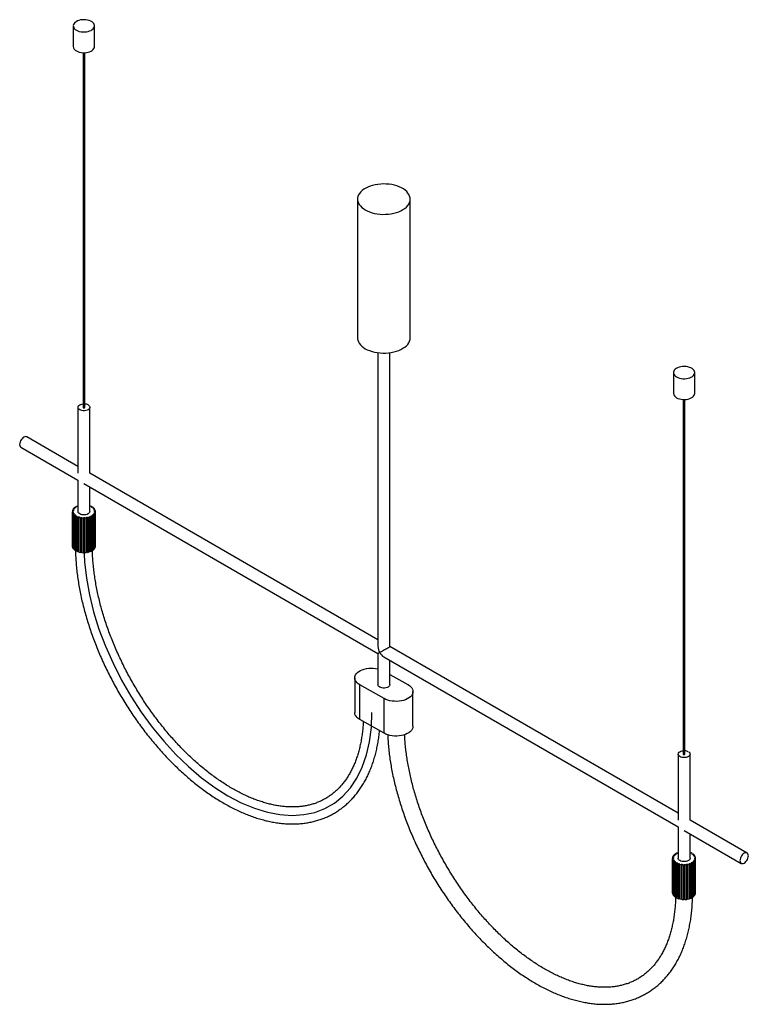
# Paper-space layout '_Isométrica' of a CAD drawing. Header units: millimetres. Extents: x -429 to 429, y -784 to 375.
import ezdxf

# ---------------------------------------------------------------- set-up
doc = ezdxf.new("R2010")
doc.units = ezdxf.units.MM

psp = doc.layouts.new('_Isométrica')

# ---------------------------------------------------------------- linework, layer by layer
at = {"color": 7, "linetype": 'Continuous', "lineweight": 25}
for p, q in [((-365.9, 367.3), (-365.9, 342.8)), ((-340.9, 342.8), (-340.9, 367.3)), ((-354.4, 335.6), (-354.4, -81.8)), ((-352.4, -81.8), (-352.4, 335.6)), ((-31, 163.3), (-31, 0)), ((31, 0), (31, 163.3)), ((-7, -17.4), (-7, -363.4)), ((7, -363.4), (7, -17.4)), ((341.2, -40.9), (341.2, -65.4)), ((366.2, -65.4), (366.2, -40.9)), ((352.7, -72.6), (352.7, -490)), ((354.7, -490), (354.7, -72.6)), ((-360.4, -81.8), (-360.4, -159.4)), ((-346.4, -159.4), (-346.4, -81.8)), ((-360.4, -151.3), (-420.6, -116.6)), ((-427.6, -128.7), (-360.4, -167.5)), ((-7, -355.3), (-346.4, -159.4)), ((-360.4, -167.5), (-360.4, -204.3)), ((-353.4, -171.5), (-7, -371.5)), ((-346.4, -204.3), (-346.4, -175.6)), ((-366.9, -203.4), (-366.9, -204.6)), ((-365.8, -203.5), (-366.9, -203.4)), ((-366.9, -204.6), (-365.9, -204.6)), ((-366.9, -245.4), (-366.9, -204.6)), ((-365.8, -205.3), (-366.8, -205.4)), ((-366.8, -205.4), (-366.3, -206.5)), ((-366.8, -246.2), (-366.8, -205.4)), ((-366.1, -201.5), (-366.6, -202.6)), ((-366.6, -202.6), (-365.6, -202.8)), ((-366.6, -203.4), (-366.6, -202.6)), ((-366.3, -206.5), (-365.3, -206.4)), ((-366.3, -247.4), (-366.3, -206.5)), ((-365.1, -201.7), (-366.1, -201.5)), ((-365.9, -204.6), (-365.9, -205.3)), ((-364.9, -207), (-365.9, -207.3)), ((-365.9, -207.3), (-365, -208.3)), ((-365.9, -248.1), (-365.9, -207.3)), ((-364.5, -199.8), (-365.5, -200.8)), ((-365.5, -200.8), (-364.6, -201.1)), ((-365.5, -201.6), (-365.5, -200.8)), ((-365.3, -206.4), (-365.3, -207.1)), ((-365, -208.3), (-364, -208)), ((-365, -249.1), (-365, -208.3)), ((-363.6, -200.1), (-364.5, -199.8)), ((-363.4, -208.6), (-364.2, -209)), ((-364, -208), (-364, -208.9)), ((-362.2, -198.3), (-363.6, -199.2)), ((-363.6, -199.2), (-362.9, -199.6)), ((-363.6, -200.1), (-363.6, -199.2)), ((-361.5, -198.8), (-362.2, -198.3)), ((-360.4, -197.6), (-361.1, -197.8)), ((-361.1, -197.8), (-360.6, -198.4)), ((-361.1, -198.6), (-361.1, -197.8)), ((-346.4, -197.6), (-346.4, -197.6)), ((-346.4, -197.6), (-346.4, -197.6)), ((-346.4, -198.3), (-346.4, -197.6)), ((-345.2, -198), (-345.9, -198.5)), ((-343.7, -198.8), (-345.2, -198)), ((-344.4, -199.2), (-343.7, -198.8)), ((-343.7, -199.7), (-343.7, -198.8)), ((-342.8, -199.4), (-343.6, -199.7)), ((-343.3, -209.5), (-342.1, -208.6)), ((-342.1, -208.6), (-342.9, -208.2)), ((-341.7, -200.4), (-342.8, -199.4)), ((-342.5, -200.7), (-341.7, -200.4)), ((-342.4, -207.6), (-341.4, -207.9)), ((-342.4, -208.5), (-342.4, -207.6)), ((-342.1, -249.4), (-342.1, -208.6)), ((-341, -201.1), (-342, -201.3)), ((-341.7, -201.2), (-341.7, -200.4)), ((-340.6, -206.8), (-341.6, -206.6)), ((-341.4, -207.9), (-340.6, -206.8)), ((-341.4, -248.7), (-341.4, -207.9)), ((-341.3, -202.4), (-340.4, -202.2)), ((-341.2, -206), (-340.2, -206.1)), ((-341.2, -206.7), (-341.2, -206)), ((-340, -203), (-341.1, -203)), ((-340.4, -202.2), (-341, -201.1)), ((-340.9, -204.2), (-339.9, -204.1)), ((-340.9, -204.8), (-340.9, -204.3)), ((-339.9, -204.9), (-340.9, -204.8)), ((-340.6, -247.7), (-340.6, -206.8)), ((-340.4, -203), (-340.4, -202.2)), ((-340.2, -206.1), (-339.9, -204.9)), ((-340.2, -246.9), (-340.2, -206.1)), ((-339.9, -204.1), (-340, -203)), ((-339.9, -244.9), (-339.9, -204.1)), ((-339.9, -245.7), (-339.9, -204.9)), ((-364.2, -209), (-362.9, -209.8)), ((-364.2, -249.8), (-364.2, -209)), ((-362.9, -209.8), (-362.1, -209.5)), ((-362.9, -250.7), (-362.9, -209.8)), ((-362.1, -209.5), (-362.1, -250.3)), ((-361.2, -209.9), (-361.8, -210.4)), ((-361.8, -210.4), (-360.2, -211)), ((-361.8, -251.2), (-361.8, -210.4)), ((-360.2, -211), (-359.6, -210.5)), ((-360.2, -251.9), (-360.2, -211)), ((-359.6, -210.5), (-359.6, -251.4)), ((-358.6, -210.8), (-358.9, -211.4)), ((-358.9, -211.4), (-357, -211.8)), ((-358.9, -252.2), (-358.9, -211.4)), ((-357, -211.8), (-356.7, -211.2)), ((-357, -252.6), (-357, -211.8)), ((-356.7, -211.2), (-356.7, -252.1)), ((-355.6, -211.4), (-355.7, -212)), ((-355.7, -212), (-353.7, -212.1)), ((-355.7, -252.8), (-355.7, -212)), ((-353.7, -212.1), (-353.6, -211.5)), ((-353.7, -252.9), (-353.7, -212.1)), ((-353.6, -211.5), (-353.6, -252.3)), ((-352.4, -211.5), (-352.3, -212)), ((-352.4, -252.3), (-352.4, -211.5)), ((-352.3, -212), (-350.3, -211.9)), ((-352.3, -252.9), (-352.3, -212)), ((-350.3, -211.9), (-350.5, -211.3)), ((-350.3, -252.7), (-350.3, -211.9)), ((-349.4, -211.1), (-348.9, -211.6)), ((-349.4, -251.9), (-349.4, -211.1)), ((-348.9, -211.6), (-347.1, -211.2)), ((-348.9, -252.5), (-348.9, -211.6)), ((-347.1, -211.2), (-347.5, -210.6)), ((-347.1, -252), (-347.1, -211.2)), ((-346.5, -210.3), (-345.9, -210.8)), ((-346.5, -251.1), (-346.5, -210.3)), ((-345.9, -210.8), (-344.3, -210.1)), ((-345.9, -251.6), (-345.9, -210.8)), ((-344.3, -210.1), (-345, -209.6)), ((-344.3, -250.9), (-344.3, -210.1)), ((-344.2, -209.1), (-343.3, -209.5)), ((-344.2, -250), (-344.2, -209.1)), ((-343.3, -250.3), (-343.3, -209.5)), ((-366.9, -245.4), (-366.8, -245.4)), ((-366.8, -246.2), (-366.3, -247.4)), ((-366.3, -247.4), (-365.9, -247.3)), ((-365.9, -248.1), (-365, -249.1)), ((-365, -249.1), (-364.2, -248.9)), ((-364.2, -249.8), (-362.9, -250.7)), ((-362.9, -250.7), (-362.1, -250.3)), ((-361.8, -251.2), (-360.2, -251.9)), ((-360.2, -251.9), (-359.6, -251.4)), ((-358.9, -252.2), (-357, -252.6)), ((-357, -252.6), (-356.7, -252.1)), ((-355.7, -252.8), (-353.7, -252.9)), ((-353.7, -252.9), (-353.6, -252.3)), ((-352.4, -252.3), (-352.3, -252.9)), ((-352.3, -252.9), (-350.3, -252.7)), ((-349.4, -251.9), (-348.9, -252.5)), ((-348.9, -252.5), (-347.1, -252)), ((-346.5, -251.1), (-345.9, -251.6)), ((-345.9, -251.6), (-344.3, -250.9)), ((-344.2, -250), (-343.3, -250.3)), ((-343.3, -250.3), (-342.1, -249.4)), ((-342.1, -248.5), (-341.4, -248.7)), ((-341.4, -248.7), (-340.6, -247.7)), ((-340.6, -246.8), (-340.2, -246.9)), ((-340.2, -246.9), (-339.9, -245.7)), ((-339.9, -244.9), (-339.9, -244.9)), ((346.7, -559.5), (7, -363.4)), ((-7, -371.5), (-7, -408.3)), ((0, -375.5), (346.7, -575.7)), ((7, -408.3), (7, -379.6)), ((-34.3, -400.2), (-34.3, -441)), ((7, -396.1), (28.3, -408.1)), ((0.3, -424.6), (-28.3, -408.5)), ((-28.3, -449.3), (-28.3, -408.5)), ((34.3, -457.2), (34.3, -416.3)), ((0.3, -465.4), (0.3, -424.6)), ((0.3, -465.4), (-28.3, -449.3)), ((346.7, -490), (346.7, -567.6)), ((360.7, -567.6), (360.7, -490)), ((427.9, -606.4), (360.7, -567.6)), ((346.7, -575.7), (346.7, -612.5)), ((353.7, -579.7), (420.9, -618.5)), ((360.7, -612.5), (360.7, -583.8)), ((340.3, -611.6), (340.2, -612.8)), ((340.2, -612.8), (341.2, -612.8)), ((340.2, -653.6), (340.2, -612.8)), ((341.3, -611.7), (340.3, -611.6)), ((341.3, -613.5), (340.3, -613.6)), ((340.3, -613.6), (340.8, -614.7)), ((340.3, -654.4), (340.3, -613.6)), ((341, -609.7), (340.5, -610.8)), ((340.5, -610.8), (341.5, -611)), ((340.5, -611.6), (340.5, -610.8)), ((342, -609.9), (341, -609.7)), ((341.2, -612.8), (341.2, -613.5)), ((342.6, -608), (341.6, -609)), ((341.6, -609), (342.5, -609.3)), ((341.6, -609.8), (341.6, -609)), ((343.5, -608.3), (342.6, -608)), ((344.9, -606.5), (343.5, -607.4)), ((343.5, -607.4), (344.2, -607.8)), ((343.5, -608.3), (343.5, -607.4)), ((345.6, -607), (344.9, -606.5)), ((346.7, -605.8), (346, -606.1)), ((346, -606.1), (346.5, -606.6)), ((346, -606.8), (346, -606.1)), ((360.7, -605.8), (360.7, -605.8)), ((360.7, -605.8), (360.7, -605.8)), ((360.7, -606.5), (360.7, -605.8)), ((361.9, -606.2), (361.2, -606.7)), ((363.4, -607), (361.9, -606.2)), ((362.7, -607.5), (363.4, -607)), ((363.4, -607.9), (363.4, -607)), ((364.3, -607.6), (363.5, -607.9)), ((365.4, -608.6), (364.3, -607.6)), ((364.6, -608.9), (365.4, -608.6)), ((366.1, -609.3), (365.1, -609.5)), ((365.4, -609.4), (365.4, -608.6)), ((365.8, -610.6), (366.8, -610.4)), ((365.9, -614.2), (366.9, -614.3)), ((365.9, -614.9), (365.9, -614.2)), ((367.1, -611.2), (366, -611.2)), ((366.8, -610.4), (366.1, -609.3)), ((366.2, -612.4), (367.2, -612.3)), ((366.2, -613), (366.2, -612.5)), ((367.2, -613.1), (366.2, -613)), ((366.8, -611.2), (366.8, -610.4)), ((366.9, -614.3), (367.2, -613.1)), ((367.2, -612.3), (367.1, -611.2)), ((367.2, -653.1), (367.2, -612.3)), ((367.2, -653.9), (367.2, -613.1)), ((340.8, -614.7), (341.8, -614.6)), ((340.8, -655.6), (340.8, -614.7)), ((342.2, -615.2), (341.2, -615.5)), ((341.2, -615.5), (342.1, -616.5)), ((341.2, -656.3), (341.2, -615.5)), ((341.8, -614.6), (341.8, -615.3)), ((342.1, -616.5), (343.1, -616.2)), ((342.1, -657.3), (342.1, -616.5)), ((343.7, -616.8), (342.9, -617.2)), ((342.9, -617.2), (344.3, -618.1)), ((342.9, -658), (342.9, -617.2)), ((343.1, -616.2), (343.1, -617.1)), ((344.3, -618.1), (345, -617.7)), ((344.3, -658.9), (344.3, -618.1)), ((345, -617.7), (345, -658.5)), ((345.9, -618.1), (345.3, -618.6)), ((345.3, -618.6), (347, -619.2)), ((345.3, -659.4), (345.3, -618.6)), ((347, -619.2), (347.5, -618.7)), ((347, -660.1), (347, -619.2)), ((347.5, -618.7), (347.5, -659.6)), ((348.6, -619), (348.2, -619.6)), ((348.2, -619.6), (350.1, -620)), ((348.2, -660.4), (348.2, -619.6)), ((350.1, -620), (350.4, -619.4)), ((350.1, -660.8), (350.1, -620)), ((350.4, -619.4), (350.4, -660.3)), ((351.5, -619.6), (351.4, -620.2)), ((351.4, -620.2), (353.4, -620.3)), ((351.4, -661), (351.4, -620.2)), ((353.4, -620.3), (353.5, -619.7)), ((353.4, -661.1), (353.4, -620.3)), ((353.5, -619.7), (353.5, -660.5)), ((354.7, -619.7), (354.8, -620.3)), ((354.7, -660.5), (354.7, -619.7)), ((354.8, -620.3), (356.8, -620.1)), ((354.8, -661.1), (354.8, -620.3)), ((356.8, -620.1), (356.7, -619.5)), ((356.8, -660.9), (356.8, -620.1)), ((357.7, -619.3), (358.2, -619.8)), ((357.7, -660.1), (357.7, -619.3)), ((358.2, -619.8), (360, -619.4)), ((358.2, -660.7), (358.2, -619.8)), ((360, -619.4), (359.6, -618.8)), ((360, -660.2), (360, -619.4)), ((360.6, -618.5), (361.2, -619)), ((360.6, -659.3), (360.6, -618.5)), ((361.2, -619), (362.8, -618.3)), ((361.2, -659.8), (361.2, -619)), ((362.8, -618.3), (362.1, -617.8)), ((362.8, -659.1), (362.8, -618.3)), ((362.9, -617.3), (363.8, -617.7)), ((362.9, -658.2), (362.9, -617.3)), ((363.8, -617.7), (365, -616.8)), ((363.8, -658.5), (363.8, -617.7)), ((365, -616.8), (364.2, -616.4)), ((364.8, -615.9), (365.7, -616.1)), ((364.8, -616.7), (364.8, -615.9)), ((365, -657.6), (365, -616.8)), ((366.5, -615), (365.5, -614.8)), ((365.7, -616.1), (366.5, -615)), ((365.7, -656.9), (365.7, -616.1)), ((366.5, -655.9), (366.5, -615)), ((366.9, -655.1), (366.9, -614.3)), ((340.2, -653.6), (340.3, -653.6)), ((340.3, -654.4), (340.8, -655.6)), ((340.8, -655.6), (341.2, -655.5)), ((341.2, -656.3), (342.1, -657.3)), ((342.1, -657.3), (342.9, -657.1)), ((342.9, -658), (344.3, -658.9)), ((344.3, -658.9), (345, -658.5)), ((345.3, -659.4), (347, -660.1)), ((347, -660.1), (347.5, -659.6)), ((348.2, -660.4), (350.1, -660.8)), ((350.1, -660.8), (350.4, -660.3)), ((353.4, -661.1), (353.5, -660.5)), ((354.7, -660.5), (354.8, -661.1)), ((357.7, -660.1), (358.2, -660.7)), ((358.2, -660.7), (360, -660.2)), ((360.6, -659.3), (361.2, -659.8)), ((361.2, -659.8), (362.8, -659.1)), ((362.9, -658.2), (363.8, -658.5)), ((363.8, -658.5), (365, -657.6)), ((365, -656.7), (365.7, -656.9)), ((365.7, -656.9), (366.5, -655.9)), ((366.5, -655), (366.9, -655.1)), ((366.9, -655.1), (367.2, -653.9)), ((367.2, -653.1), (367.2, -653.1)), ((351.4, -661), (353.4, -661.1)), ((354.8, -661.1), (356.8, -660.9))]:
    psp.add_line(p, q, dxfattribs=at)
at = {"color": 7, "linetype": 'Continuous', "lineweight": 25, "flags": 128}
for points in [[(-362.2, 362.2), (-360.6, 361.4), (-358.8, 360.8), (-356.8, 360.4), (-354.7, 360.1), (-352.6, 360.1), (-350.5, 360.3), (-348.5, 360.7), (-346.6, 361.3), (-344.9, 362), (-343.5, 362.9), (-342.4, 363.9), (-341.5, 365.1), (-341, 366.2), (-340.9, 367.5), (-341.1, 368.7), (-341.7, 369.9), (-342.6, 371), (-343.8, 372), (-345.3, 372.8), (-347.1, 373.5), (-349, 374.1), (-351, 374.4), (-353.1, 374.5), (-355.2, 374.5), (-357.3, 374.2), (-359.3, 373.7), (-361, 373), (-362.6, 372.2), (-363.9, 371.2), (-364.9, 370.1), (-365.6, 369), (-365.9, 367.8), (-365.8, 366.6), (-365.4, 365.4), (-364.7, 364.2), (-363.6, 363.1), (-362.2, 362.2)], [(-362.2, 337.7), (-360.6, 336.9), (-358.8, 336.3), (-356.8, 335.9), (-354.7, 335.6), (-352.6, 335.6), (-350.5, 335.8), (-348.5, 336.2), (-346.6, 336.8), (-344.9, 337.5), (-343.5, 338.4), (-342.4, 339.4), (-341.5, 340.6), (-341, 341.8), (-340.9, 342.8)], [(-21.9, 150.7), (-19.5, 149.4), (-16.8, 148.3), (-13.9, 147.3), (-10.9, 146.6), (-7.8, 146), (-4.5, 145.6), (-1.2, 145.4), (2.1, 145.5), (5.3, 145.7), (8.6, 146.1), (11.7, 146.7), (14.7, 147.5), (17.5, 148.5), (20.1, 149.7), (22.5, 151), (24.6, 152.4), (26.5, 154), (28.1, 155.7), (29.3, 157.5), (30.2, 159.3), (30.8, 161.2), (31, 163.1), (30.9, 165), (30.4, 166.9), (29.6, 168.7), (28.4, 170.5), (26.9, 172.2), (25.1, 173.8), (23.1, 175.3), (20.7, 176.6), (18.2, 177.8), (15.4, 178.8), (12.4, 179.7), (9.3, 180.4), (6.1, 180.8), (2.9, 181.1), (-0.4, 181.2), (-3.7, 181.1), (-7, 180.7), (-10.1, 180.2), (-13.2, 179.5), (-16.1, 178.6), (-18.8, 177.5), (-21.3, 176.3), (-23.6, 174.9), (-25.6, 173.4), (-27.3, 171.8), (-28.7, 170), (-29.8, 168.2), (-30.5, 166.4), (-30.9, 164.5), (-31, 162.6), (-30.7, 160.7), (-30, 158.8), (-29, 157), (-27.7, 155.3), (-26.1, 153.6), (-24.1, 152.1), (-21.9, 150.7)], [(-31, 0), (-31, -0.7), (-30.7, -2.6), (-30, -4.5), (-29, -6.3), (-27.7, -8), (-26.1, -9.7), (-24.1, -11.2), (-21.9, -12.7)], [(-21.9, -12.7), (-19.5, -13.9), (-16.8, -15), (-13.9, -16), (-10.9, -16.8), (-7.8, -17.3), (-4.5, -17.7), (-1.2, -17.9), (2.1, -17.9), (5.3, -17.6), (8.6, -17.2), (11.7, -16.6), (14.7, -15.8), (17.5, -14.8), (20.1, -13.6), (22.5, -12.3), (24.6, -10.9), (26.5, -9.3), (28.1, -7.6), (29.3, -5.8), (30.2, -4), (30.8, -2.1), (31, -0.2), (31, 0)], [(344.9, -46), (346.5, -46.8), (348.3, -47.4), (350.3, -47.8), (352.4, -48.1), (354.5, -48.1), (356.6, -47.9), (358.6, -47.5), (360.5, -47), (362.2, -46.2), (363.6, -45.3), (364.8, -44.3), (365.6, -43.1), (366.1, -42), (366.2, -40.7), (366, -39.5), (365.4, -38.3), (364.5, -37.2), (363.3, -36.2), (361.8, -35.4), (360, -34.7), (358.1, -34.1), (356.1, -33.8), (354, -33.7), (351.9, -33.8), (349.8, -34), (347.9, -34.5), (346.1, -35.2), (344.5, -36), (343.2, -37), (342.2, -38.1), (341.6, -39.2), (341.2, -40.4), (341.3, -41.7), (341.7, -42.9), (342.4, -44), (343.5, -45.1), (344.9, -46)], [(344.9, -70.5), (346.5, -71.3), (348.3, -71.9), (350.3, -72.3), (352.4, -72.6), (354.5, -72.6), (356.6, -72.4), (358.6, -72), (360.5, -71.4), (362.2, -70.7), (363.6, -69.8), (364.8, -68.8), (365.6, -67.6), (366.1, -66.5), (366.2, -65.4)], [(-348.4, -78.9), (-347.5, -79.6), (-346.8, -80.4), (-346.4, -81.3), (-346.4, -82.2), (-346.8, -83.1), (-347.5, -83.9), (-348.4, -84.6), (-349.7, -85.2), (-351.1, -85.6), (-352.6, -85.8), (-354.2, -85.8), (-355.7, -85.6), (-357.1, -85.2), (-358.3, -84.6), (-359.3, -83.9), (-360, -83.1), (-360.3, -82.2), (-360.3, -81.3), (-360, -80.4), (-359.3, -79.6), (-358.3, -78.9), (-357.1, -78.4), (-355.7, -78), (-354.4, -77.8)], [(-354.4, -81.8), (-354.3, -82), (-354.1, -82.2)], [(-354.1, -82.2), (-353.8, -82.3), (-353.4, -82.4), (-353, -82.3), (-352.7, -82.2), (-352.5, -82), (-352.4, -81.8)], [(-420.6, -116.6), (-421, -116.4), (-422, -116.2), (-423, -116.4), (-424.1, -116.9), (-425.2, -117.7), (-426.2, -118.7), (-427.2, -119.9), (-428, -121.3), (-428.6, -122.7), (-428.9, -124.1), (-429.1, -125.5), (-428.9, -126.7), (-428.6, -127.7), (-428, -128.4), (-427.6, -128.7)], [(-346.4, -204.3), (-346.4, -204.7), (-346.8, -205.6), (-347.5, -206.4), (-348.4, -207.1), (-349.7, -207.7), (-351.1, -208.1), (-352.6, -208.3), (-354.2, -208.3), (-355.7, -208.1), (-357.1, -207.7), (-358.3, -207.1), (-359.3, -206.4), (-360, -205.6), (-360.3, -204.7), (-360.4, -204.3)], [(-344.2, -250), (-344.3, -250), (-344.3, -250.1)], [(-4.9, -370.3), (-5.7, -370.8), (-6.3, -371.1), (-6.8, -371.3), (-7, -371.5), (-7, -371.5)], [(-4.9, -370.3), (-4, -369.7), (-2.8, -369.1), (-1.6, -368.4), (-0.3, -367.6), (1, -366.9), (2.2, -366.2), (3.4, -365.5), (4.5, -364.9), (5.4, -364.3), (6.1, -363.9), (6.6, -363.6), (6.9, -363.4), (7, -363.4)], [(-28.3, -408.5), (-30.1, -407.3), (-31.6, -406), (-32.8, -404.6), (-33.7, -403.1), (-34.2, -401.5), (-34.3, -399.9), (-34.1, -398.4), (-33.4, -396.8), (-32.5, -395.4), (-31.2, -394), (-29.5, -392.7), (-27.6, -391.6), (-25.5, -390.6), (-23.1, -389.8), (-20.6, -389.2), (-17.9, -388.8), (-15.2, -388.7), (-12.5, -388.7), (-9.8, -389), (-7.2, -389.4), (-7, -389.5)], [(7, -408.3), (7, -408.7), (6.6, -409.6), (5.9, -410.4), (4.9, -411.1), (3.7, -411.7), (2.3, -412.1), (0.8, -412.3), (-0.8, -412.3), (-2.3, -412.1), (-3.7, -411.7), (-4.9, -411.1), (-5.9, -410.4), (-6.6, -409.6), (-7, -408.7), (-7, -408.3)], [(28.3, -408.1), (30.1, -409.3), (31.6, -410.6), (32.8, -412), (33.7, -413.5), (34.2, -415), (34.3, -416.6), (34.1, -418.2), (33.4, -419.7), (32.5, -421.2), (31.2, -422.6), (29.5, -423.8), (27.6, -425), (25.5, -425.9), (23.1, -426.7), (20.6, -427.3), (17.9, -427.7), (15.2, -427.9), (12.5, -427.8), (9.8, -427.6), (7.2, -427.1), (4.7, -426.5), (2.4, -425.6), (0.3, -424.6)], [(-28.3, -449.3), (-30.1, -448.1), (-31.6, -446.8), (-32.8, -445.4), (-33.7, -443.9), (-34.2, -442.3), (-34.3, -441)], [(34.3, -457.2), (34.3, -457.4), (34.1, -459), (33.4, -460.5), (32.5, -462), (31.2, -463.4), (29.5, -464.7), (27.6, -465.8), (25.5, -466.7), (23.1, -467.5), (20.6, -468.1), (17.9, -468.5), (15.2, -468.7), (12.5, -468.7), (9.8, -468.4), (7.2, -468), (4.7, -467.3), (2.4, -466.4), (0.3, -465.4)], [(358.7, -487.1), (359.6, -487.8), (360.3, -488.7), (360.7, -489.5), (360.7, -490.4), (360.3, -491.3), (359.6, -492.1), (358.7, -492.8), (357.4, -493.4), (356, -493.8), (354.5, -494), (352.9, -494), (351.4, -493.8), (350, -493.4), (348.8, -492.8), (347.8, -492.1), (347.1, -491.3), (346.8, -490.4), (346.8, -489.5), (347.1, -488.7), (347.8, -487.8), (348.8, -487.1), (350, -486.6), (351.4, -486.2), (352.7, -486)], [(352.7, -490), (352.8, -490.2), (353, -490.4)], [(353, -490.4), (353.3, -490.5), (353.7, -490.6), (354.1, -490.5), (354.4, -490.4), (354.6, -490.2), (354.7, -490)], [(360.7, -612.5), (360.7, -612.9), (360.3, -613.8), (359.6, -614.6), (358.7, -615.3), (357.4, -615.9), (356, -616.3), (354.5, -616.5), (352.9, -616.5), (351.4, -616.3), (350, -615.9), (348.8, -615.3), (347.8, -614.6), (347.1, -613.8), (346.8, -612.9), (346.7, -612.5)], [(429.4, -609.6), (429.3, -608.4), (428.9, -607.4), (428.3, -606.7), (427.5, -606.2), (426.6, -606.1), (425.5, -606.3), (424.4, -606.7), (423.3, -607.5), (422.3, -608.5), (421.3, -609.8), (420.6, -611.1), (420, -612.6), (419.6, -614), (419.5, -615.3), (419.6, -616.5), (420, -617.5), (420.6, -618.3), (421.3, -618.7), (422.3, -618.8), (423.3, -618.7), (424.4, -618.2), (425.5, -617.4), (426.6, -616.4), (427.5, -615.1), (428.3, -613.8), (428.9, -612.4), (429.3, -610.9), (429.4, -609.6)], [(362.9, -658.2), (362.9, -658.2), (362.8, -658.3)]]:
    psp.add_lwpolyline(points, dxfattribs=at)
at = {"color": 7, "linetype": 'Continuous', "flags": 128}
psp.add_lwpolyline([(-353.4, -245.1), (-352.7, -263.6), (-350.5, -282.8), (-346.9, -302.5), (-341.9, -322.5), (-335.6, -342.7), (-328, -362.9), (-319.1, -383), (-309.1, -402.7), (-298, -421.9), (-286, -440.4), (-273, -458.1), (-259.3, -474.8), (-245, -490.4), (-230.1, -504.7), (-214.9, -517.7), (-199.3, -529.2), (-183.7, -539), (-168, -547.2), (-152.5, -553.7), (-137.2, -558.4), (-122.4, -561.2), (-108, -562.2), (-94.3, -561.2), (-81.4, -558.5), (-69.4, -553.9), (-58.3, -547.5), (-48.3, -539.3), (-39.4, -529.5), (-31.8, -518.1), (-25.4, -505.2), (-20.5, -490.9), (-16.9, -475.4), (-14.7, -458.7), (-14, -441)], dxfattribs=at)
at = {"color": 7, "linetype": 'Continuous', "lineweight": 25}
for centre, radius, start, end in [((-359.6, 343.5), 6.31, 185.7958, 245.5244), ((347.5, -64.7), 6.31, 185.7958, 245.5244), ((-353, -87.4), 9.65, 61.5663, 86.1774), ((-361.6, -204.3), 4.28, 184.8566, 193.7421), ((-361.4, -204.3), 4.48, 160.3471, 168.9686), ((-360.3, -203.7), 5.68, 208.2709, 215.628), ((-359.8, -205.2), 6.29, 139.7062, 146.5829), ((-358.1, -201.7), 8.69, 226.8817, 232.4257), ((-357.5, -207.6), 9.66, 124.0749, 129.2409), ((-355.3, -211.4), 14, 112.1107, 116.1341), ((-351.8, -212.1), 14.8, 66.6442, 68.6114), ((-349.9, -208.4), 10.7, 54.37, 59.1961), ((-348.1, -202.4), 7.79, 311.3289, 317.2876), ((-347.5, -205.6), 6.99, 38.2293, 44.6352), ((-346, -204), 5.18, 329.3724, 337.1988), ((-345.6, -204.4), 4.78, 17.0374, 25.2955), ((-345.1, -204.3), 4.18, 352.3716, 1.3964), ((-355.8, -198.2), 12.9, 240.8978, 245.1547), ((-354.2, -194.1), 17.3, 251.8611, 255.3572), ((-353.5, -190.9), 20.6, 261.09, 264.2045), ((-353.4, -189.9), 21.6, 269.5305, 272.5481), ((-353.2, -191.5), 20, 277.9305, 281.1112), ((-352.3, -195.1), 16.3, 287.0275, 290.673), ((-350.4, -199.2), 11.8, 297.7355, 302.2591), ((-356.1, -239.5), 12.4, 240.8574, 242.2786), ((-354.2, -235.1), 17.1, 251.8485, 254.1686), ((-353.5, -231.7), 20.6, 261.09, 264.2045), ((-353.4, -230.7), 21.6, 269.5305, 272.5481), ((-353.2, -232.3), 20, 277.9305, 281.1112), ((-352.2, -236.2), 16, 288.5316, 290.691), ((7.1, -363), 14.1, 181.7568, 211.3447), ((7.5, -363.5), 14.2, 208.7606, 238.1403), ((354.1, -495.6), 9.65, 61.5663, 86.1774), ((345.5, -612.5), 4.28, 184.8566, 193.7421), ((345.7, -612.5), 4.48, 160.3471, 168.9686), ((347.3, -613.4), 6.29, 139.7062, 146.5829), ((349.6, -615.8), 9.66, 124.0749, 129.2409), ((351.8, -619.6), 14, 112.1107, 116.1341), ((355.3, -620.3), 14.8, 66.6442, 68.6114), ((357.2, -616.6), 10.7, 54.37, 59.1961), ((359.6, -613.8), 6.99, 38.2293, 44.6352), ((361.1, -612.2), 5.18, 329.3724, 337.1988), ((361.5, -612.6), 4.78, 17.0374, 25.2955), ((362, -612.5), 4.18, 352.3716, 1.3964), ((346.8, -611.9), 5.68, 208.2709, 215.628), ((349, -609.9), 8.69, 226.8817, 232.4257), ((351.3, -606.4), 12.9, 240.8978, 245.1547), ((352.9, -602.3), 17.3, 251.8611, 255.3572), ((353.6, -599.1), 20.6, 261.09, 264.2045), ((353.7, -598.1), 21.6, 269.5305, 272.5481), ((353.9, -599.7), 20, 277.9305, 281.1112), ((354.8, -603.3), 16.3, 287.0275, 290.673), ((356.7, -607.4), 11.8, 297.7355, 302.2591), ((359, -610.6), 7.79, 311.3289, 317.2876), ((351.1, -647.7), 12.4, 240.8574, 242.2786), ((352.9, -643.3), 17.1, 251.8485, 254.1686), ((353.6, -639.9), 20.6, 261.09, 264.2045), ((353.7, -638.9), 21.6, 269.5305, 272.5481), ((353.9, -640.5), 20, 277.9305, 281.1112), ((354.9, -644.4), 16, 288.5316, 290.691)]:
    psp.add_arc(centre, radius, start, end, dxfattribs=at)
for points, knots in [([(-363.3, -250.4), (-363.3, -252.4), (-363.1, -257), (-362.7, -264.1), (-362, -271.8), (-361.1, -279.6), (-359.9, -287.5), (-358.6, -295.4), (-357, -303.4), (-355.2, -311.5), (-353.1, -319.6), (-350.9, -327.7), (-348.4, -335.8), (-345.8, -343.9), (-342.9, -352.1), (-339.9, -360.2), (-336.6, -368.3), (-333.2, -376.3), (-329.5, -384.4), (-325.7, -392.3), (-321.7, -400.2), (-317.6, -408.1), (-313.3, -415.8), (-308.8, -423.5), (-304.1, -431.1), (-299.3, -438.5), (-294.4, -445.8), (-289.3, -453.1), (-284.1, -460.1), (-278.8, -467.1), (-273.3, -473.8), (-267.7, -480.4), (-262.1, -486.9), (-256.3, -493.1), (-250.4, -499.2), (-244.5, -505.1), (-238.4, -510.7), (-232.3, -516.2), (-226.2, -521.4), (-219.9, -526.5), (-213.7, -531.3), (-207.4, -535.8), (-201, -540.1), (-194.6, -544.2), (-188.2, -548), (-181.8, -551.5), (-175.4, -554.8), (-169, -557.8), (-162.6, -560.6), (-156.2, -563), (-149.9, -565.2), (-143.5, -567.1), (-137.3, -568.7), (-131.1, -570), (-124.9, -571), (-118.8, -571.7), (-112.8, -572.1), (-106.9, -572.2), (-101.1, -572), (-95.4, -571.5), (-89.9, -570.7), (-84.4, -569.6), (-79.1, -568.3), (-73.9, -566.6), (-68.9, -564.7), (-64, -562.5), (-59.3, -560), (-54.7, -557.2), (-50.3, -554.2), (-46.1, -550.9), (-42, -547.3), (-38.2, -543.5), (-34.5, -539.4), (-31, -535.1), (-27.7, -530.5), (-24.6, -525.7), (-21.7, -520.6), (-19, -515.4), (-16.5, -509.9), (-14.2, -504.1), (-12.2, -498.2), (-10.4, -492.1), (-8.8, -485.8), (-7.4, -479.3), (-6.2, -472.6), (-5.5, -467), (-5.1, -463.5), (-5, -462.4)], [0, 0, 0, 0, 0.009805, 0.021782, 0.033756, 0.045727, 0.057694, 0.069657, 0.081615, 0.09357, 0.10552, 0.117467, 0.12941, 0.141349, 0.153285, 0.165218, 0.177149, 0.189077, 0.201003, 0.212928, 0.224852, 0.236775, 0.248697, 0.260619, 0.272542, 0.284465, 0.296388, 0.308313, 0.32024, 0.332168, 0.344099, 0.356032, 0.367969, 0.379909, 0.391852, 0.403799, 0.415751, 0.427707, 0.439668, 0.451633, 0.463603, 0.475579, 0.487559, 0.499543, 0.511531, 0.523522, 0.535516, 0.54751, 0.559503, 0.571492, 0.583476, 0.595449, 0.60741, 0.619354, 0.631277, 0.643173, 0.65504, 0.666871, 0.678665, 0.690417, 0.702127, 0.713794, 0.725419, 0.737007, 0.748562, 0.76009, 0.7716, 0.783099, 0.794597, 0.8061, 0.817616, 0.829155, 0.840722, 0.852325, 0.863965, 0.875647, 0.88737, 0.899133, 0.910935, 0.922772, 0.93464, 0.946536, 0.958455, 0.970393, 0.982345, 0.994309, 1, 1, 1, 1]), ([(-24.2, -451.6), (-24.4, -453.6), (-24.6, -457.9), (-25.3, -464.1), (-26.1, -470.3), (-27.2, -476.3), (-28.4, -482.1), (-29.9, -487.8), (-31.6, -493.2), (-33.4, -498.4), (-35.5, -503.4), (-37.7, -508.2), (-40.2, -512.7), (-42.8, -517.1), (-45.6, -521.2), (-48.6, -525.1), (-51.8, -528.7), (-55.1, -532.1), (-58.6, -535.3), (-62.3, -538.2), (-66.2, -540.8), (-70.3, -543.2), (-74.5, -545.3), (-78.8, -547.1), (-83.3, -548.7), (-88, -549.9), (-92.7, -550.9), (-97.6, -551.6), (-102.6, -552.1), (-107.7, -552.2), (-112.9, -552.1), (-118.2, -551.6), (-123.6, -551), (-129.1, -550), (-134.6, -548.7), (-140.2, -547.2), (-145.9, -545.4), (-151.7, -543.4), (-157.4, -541.1), (-163.3, -538.5), (-169.1, -535.6), (-175, -532.5), (-180.9, -529.1), (-186.8, -525.5), (-192.8, -521.6), (-198.7, -517.5), (-204.6, -513.1), (-210.4, -508.5), (-216.3, -503.7), (-222, -498.6), (-227.8, -493.3), (-233.5, -487.9), (-239.1, -482.2), (-244.6, -476.3), (-250.1, -470.2), (-255.5, -464), (-260.7, -457.6), (-265.9, -451), (-270.9, -444.3), (-275.9, -437.5), (-280.7, -430.5), (-285.3, -423.4), (-289.8, -416.1), (-294.2, -408.8), (-298.4, -401.4), (-302.5, -393.9), (-306.4, -386.3), (-310.1, -378.7), (-313.6, -371), (-317, -363.3), (-320.2, -355.6), (-323.2, -347.8), (-326, -340), (-328.6, -332.3), (-331, -324.5), (-333.2, -316.8), (-335.1, -309.1), (-336.9, -301.5), (-338.5, -293.9), (-339.8, -286.4), (-341, -279), (-341.9, -271.7), (-342.6, -264.5), (-343.1, -257.4), (-343.3, -252.7), (-343.3, -250.3), (-343.3, -250.3)], [0, 0, 0, 0, 0.011348, 0.023261, 0.035174, 0.04709, 0.05901, 0.070939, 0.082881, 0.094839, 0.106821, 0.118832, 0.13088, 0.142971, 0.155113, 0.167313, 0.179577, 0.191908, 0.204306, 0.216765, 0.229277, 0.241825, 0.254392, 0.266948, 0.279474, 0.291953, 0.304372, 0.316726, 0.329014, 0.341239, 0.353404, 0.365517, 0.377586, 0.389617, 0.401618, 0.413596, 0.425555, 0.4375, 0.449437, 0.461367, 0.473295, 0.485222, 0.497149, 0.509078, 0.521009, 0.532945, 0.544885, 0.556829, 0.568779, 0.580733, 0.592692, 0.604656, 0.616625, 0.628598, 0.640574, 0.652555, 0.664538, 0.676525, 0.688515, 0.700506, 0.7125, 0.724494, 0.73649, 0.748487, 0.760484, 0.772481, 0.784477, 0.796472, 0.808466, 0.820457, 0.832447, 0.844434, 0.856418, 0.868399, 0.880375, 0.892348, 0.904317, 0.91628, 0.928239, 0.940192, 0.95214, 0.964082, 0.976019, 0.98795, 0.999877, 1, 1, 1, 1]), ([(4.5, -467.2), (4.5, -467.7), (4.6, -470.8), (5, -476.4), (5.7, -484.1), (6.6, -491.9), (7.8, -499.8), (9.1, -507.7), (10.7, -515.7), (12.5, -523.7), (14.6, -531.8), (16.8, -539.9), (19.3, -548.1), (21.9, -556.2), (24.8, -564.3), (27.8, -572.4), (31.1, -580.5), (34.5, -588.6), (38.2, -596.6), (42, -604.6), (46, -612.5), (50.1, -620.3), (54.4, -628.1), (58.9, -635.8), (63.6, -643.3), (68.4, -650.8), (73.3, -658.1), (78.4, -665.3), (83.6, -672.4), (88.9, -679.3), (94.4, -686.1), (100, -692.7), (105.6, -699.1), (111.4, -705.4), (117.3, -711.5), (123.2, -717.3), (129.3, -723), (135.4, -728.5), (141.5, -733.7), (147.8, -738.7), (154, -743.5), (160.3, -748.1), (166.7, -752.4), (173.1, -756.5), (179.5, -760.3), (185.9, -763.8), (192.3, -767.1), (198.7, -770.1), (205.1, -772.8), (211.5, -775.3), (217.8, -777.5), (224.2, -779.4), (230.4, -780.9), (236.6, -782.2), (242.8, -783.2), (248.9, -784), (254.9, -784.4), (260.8, -784.5), (266.6, -784.3), (272.3, -783.8), (277.8, -783), (283.3, -781.9), (288.6, -780.5), (293.8, -778.9), (298.8, -776.9), (303.7, -774.7), (308.4, -772.2), (313, -769.5), (317.4, -766.4), (321.6, -763.1), (325.6, -759.6), (329.5, -755.7), (333.2, -751.7), (336.7, -747.3), (340, -742.8), (343.1, -738), (346, -732.9), (348.7, -727.6), (351.2, -722.1), (353.5, -716.4), (355.5, -710.5), (357.3, -704.4), (358.9, -698), (360.3, -691.5), (361.5, -684.9), (362.4, -678), (363.1, -671), (363.5, -664.5), (363.6, -660.3), (363.6, -658.5)], [0, 0, 0, 0, 0.0024975, 0.014241, 0.0259817, 0.0377191, 0.0494526, 0.0611821, 0.0729075, 0.0846288, 0.0963461, 0.1080595, 0.1197693, 0.1314756, 0.1431789, 0.1548792, 0.1665771, 0.1782727, 0.1899665, 0.2016588, 0.2133499, 0.2250401, 0.2367299, 0.2484196, 0.2601094, 0.2717998, 0.2834909, 0.2951833, 0.3068771, 0.3185729, 0.3302709, 0.3419715, 0.3536751, 0.3653819, 0.3770923, 0.3888066, 0.400525, 0.4122478, 0.4239752, 0.4357073, 0.4474442, 0.4591858, 0.470932, 0.4826825, 0.4944369, 0.5061943, 0.5179539, 0.5297142, 0.5414732, 0.5532286, 0.564978, 0.5767182, 0.5884457, 0.6001566, 0.6118466, 0.6235112, 0.6351461, 0.646747, 0.6583103, 0.6698334, 0.6813146, 0.6927539, 0.7041528, 0.7155145, 0.7268438, 0.7381473, 0.7494324, 0.7607077, 0.771981, 0.7832593, 0.7945513, 0.8058649, 0.8172069, 0.8285828, 0.8399964, 0.85145, 0.8629441, 0.874478, 0.8860495, 0.8976557, 0.9092927, 0.9209566, 0.9326429, 0.9443477, 0.9560669, 0.967797, 0.979535, 0.9912779, 1, 1, 1, 1]), ([(343.6, -658.5), (343.6, -660.2), (343.5, -664.1), (343.1, -670.1), (342.4, -676.4), (341.6, -682.6), (340.5, -688.6), (339.2, -694.4), (337.8, -700), (336.1, -705.4), (334.3, -710.7), (332.2, -715.7), (330, -720.4), (327.5, -725), (324.9, -729.4), (322.1, -733.5), (319.1, -737.3), (315.9, -741), (312.6, -744.4), (309.1, -747.5), (305.4, -750.4), (301.5, -753.1), (297.4, -755.5), (293.2, -757.6), (288.9, -759.4), (284.4, -760.9), (279.7, -762.2), (275, -763.2), (270.1, -763.9), (265.1, -764.3), (260, -764.5), (254.8, -764.3), (249.5, -763.9), (244.1, -763.2), (238.6, -762.3), (233.1, -761), (227.4, -759.5), (221.8, -757.7), (216, -755.6), (210.2, -753.3), (204.4, -750.7), (198.6, -747.9), (192.7, -744.7), (186.8, -741.4), (180.9, -737.7), (174.9, -733.8), (169, -729.7), (163.1, -725.3), (157.3, -720.7), (151.4, -715.9), (145.6, -710.9), (139.9, -705.6), (134.2, -700.1), (128.6, -694.4), (123.1, -688.6), (117.6, -682.5), (112.2, -676.3), (107, -669.9), (101.8, -663.3), (96.8, -656.6), (91.8, -649.7), (87, -642.7), (82.4, -635.6), (77.9, -628.4), (73.5, -621.1), (69.3, -613.7), (65.2, -606.2), (61.3, -598.6), (57.6, -591), (54, -583.3), (50.7, -575.6), (47.5, -567.8), (44.5, -560.1), (41.7, -552.3), (39.1, -544.5), (36.7, -536.8), (34.5, -529.1), (32.6, -521.4), (30.8, -513.8), (29.2, -506.2), (27.9, -498.7), (26.7, -491.3), (25.8, -484), (25.1, -476.7), (24.7, -471.1), (24.6, -467.9), (24.5, -467)], [0, 0, 0, 0, 0.008993, 0.020884, 0.032774, 0.044664, 0.056556, 0.068454, 0.080359, 0.092278, 0.104213, 0.116172, 0.128159, 0.140183, 0.152251, 0.164369, 0.176546, 0.188786, 0.201093, 0.213466, 0.225902, 0.238389, 0.250913, 0.263455, 0.275987, 0.288488, 0.300942, 0.313338, 0.325668, 0.337932, 0.350132, 0.362274, 0.374364, 0.386409, 0.398417, 0.410395, 0.422349, 0.434284, 0.446207, 0.45812, 0.470027, 0.481932, 0.493835, 0.505739, 0.517645, 0.529553, 0.541466, 0.553382, 0.565304, 0.57723, 0.589161, 0.601097, 0.613037, 0.624983, 0.636932, 0.648885, 0.660842, 0.672803, 0.684766, 0.696732, 0.7087, 0.720671, 0.732642, 0.744615, 0.756588, 0.768561, 0.780535, 0.792508, 0.804479, 0.81645, 0.828418, 0.840384, 0.852348, 0.864309, 0.876266, 0.88822, 0.900169, 0.912114, 0.924054, 0.93599, 0.94792, 0.959844, 0.971763, 0.983677, 0.995585, 1, 1, 1, 1])]:
    psp.add_open_spline(points, degree=3, knots=knots, dxfattribs=at)

doc.saveas('drawing.dxf')
